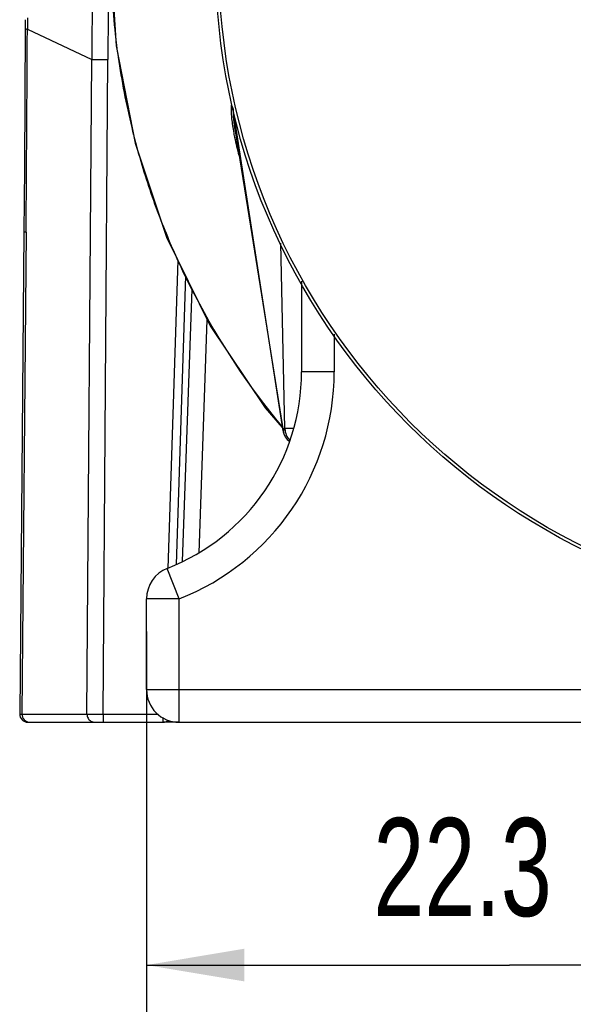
# Model space of a CAD drawing. Header units: millimetres. Extents: x 6 to 407, y 6 to 288.
# Tile 2 of 42: x 24 to 41, y 56 to 86. Entities that reach past the tile are written whole.
import ezdxf
from ezdxf.enums import TextEntityAlignment as Align

# ---------------------------------------------------------------- set-up
doc = ezdxf.new("R2010")
doc.units = ezdxf.units.MM
doc.header["$LTSCALE"] = 23.1
doc.layers.get('0').update_dxf_attribs({"linetype": 'CONTINUOUS'})
for name, color, linetype in [('DM1-0-1-CLIS-A-TE_DXF_DIMENSION', 7, 'CONTINUOUS'), ('F40742_MAZAKDXF_CONTINUOUS_LINE', 7, 'CONTINUOUS'), ('F40743_DM_BADXF_CONTINUOUS_LINE', 7, 'CONTINUOUS'), ('F40746_DM_BEDXF_CONTINUOUS_LINE', 7, 'CONTINUOUS'), ('F46325_DM_HADXF_CONTINUOUS_LINE', 7, 'CONTINUOUS'), ('F50278_CAST_DXF_CONTINUOUS_LINE', 7, 'CONTINUOUS')]:
    doc.layers.add(name, color=color, linetype=linetype)
doc.styles.get("Standard").update_dxf_attribs({"font": 'txt', "width": 0.7})
doc.styles.add('TEXTSTYLE_4', font='txt', dxfattribs={"width": 0.8})
doc.dimstyles.new('DIMSTYLE_1', dxfattribs={"dimtxt": 3, "dimasz": 3, "dimexe": 1, "dimexo": 1, "dimgap": 0.75, "dimtad": 1, "dimdsep": 46, "dimtxsty": 'STANDARD', "dimblk": '_FILLED', "dimblk1": '_FILLED', "dimblk2": '_FILLED', "dimcen": 0.09, "dimclrt": 5, "dimazin": 2, "dimtp": 0.01, "dimtm": 0.01, "dimtfac": 1, "dimtofl": 0, "dimtmove": 0, "dimatfit": 3, "dimldrblk": '_FILLED', "dimfxl": 1, "dimtolj": 1, "dimarcsym": 0})
doc.dimstyles.new('DIMSTYLE_2', dxfattribs={"dimtxt": 3, "dimasz": 3, "dimexe": 1, "dimexo": 1, "dimgap": 0.75, "dimtad": 1, "dimdec": 1, "dimdsep": 46, "dimtxsty": 'STANDARD', "dimblk": '_FILLED', "dimblk1": '_FILLED', "dimblk2": '_FILLED', "dimcen": 0.09, "dimclrt": 5, "dimazin": 2, "dimtol": 1, "dimtp": 6, "dimtm": 6, "dimtfac": 0.6, "dimtdec": 1, "dimtofl": 0, "dimtmove": 0, "dimatfit": 3, "dimldrblk": '_FILLED', "dimfxl": 1, "dimtolj": 1, "dimarcsym": 0})

# ---------------------------------------------------------------- blocks, each defined once
blk = doc.blocks.new('_FILLED')
at = {"color": 0, "linetype": 'BYBLOCK'}
blk.add_solid([(0, 0), (-1, 0.167), (-1, -0.167)], dxfattribs=at)
blk = doc.blocks.new('*D4')
at = {"layer": 'DM1-0-1-CLIS-A-TE_DXF_DIMENSION', "color": 2, "linetype": 'CONTINUOUS'}
for p, q in [((49.674, 79.002), (49.674, 55.912)), ((27.424, 67.125), (27.424, 55.912)), ((27.424, 56.912), (38.549, 56.912)), ((49.674, 56.912), (38.549, 56.912))]:
    blk.add_line(p, q, dxfattribs=at)
at = {"layer": 'DM1-0-1-CLIS-A-TE_DXF_DIMENSION', "color": 2, "linetype": 'CONTINUOUS', "xscale": 3, "yscale": 3, "zscale": 3, "rotation": 180}
blk.add_blockref('_FILLED', (27.424, 56.912), dxfattribs=at)
at = {"layer": 'DM1-0-1-CLIS-A-TE_DXF_DIMENSION', "color": 2, "linetype": 'CONTINUOUS', "xscale": 3, "yscale": 3, "zscale": 3}
blk.add_blockref('_FILLED', (49.674, 56.912), dxfattribs=at)
at = {"layer": 'DM1-0-1-CLIS-A-TE_DXF_DIMENSION', "color": 5, "linetype": 'CONTINUOUS', "style": 'TEXTSTYLE_4', "width": 0.8}
for s, p in [('+6', (42.749, 60.212)), ('-6', (42.749, 57.812))]:
    blk.add_text(s, height=1.8, dxfattribs=at).set_placement(p, align=Align.CENTER)
at = {"layer": 'DM1-0-1-CLIS-A-TE_DXF_DIMENSION', "color": 5, "linetype": 'CONTINUOUS', "width": 0.7}
blk.add_text('22.3', height=3, dxfattribs=at).set_placement((37.109, 58.412), align=Align.CENTER)
blk = doc.blocks.new('*D6')
at = {"layer": 'DM1-0-1-CLIS-A-TE_DXF_DIMENSION', "color": 2, "linetype": 'CONTINUOUS'}
for p, q in [((27.424, 64.346), (27.424, 47.499)), ((71.924, 64.346), (71.924, 47.499)), ((27.424, 48.499), (49.674, 48.499)), ((71.924, 48.499), (49.674, 48.499))]:
    blk.add_line(p, q, dxfattribs=at)
at = {"layer": 'DM1-0-1-CLIS-A-TE_DXF_DIMENSION', "color": 2, "linetype": 'CONTINUOUS', "xscale": 3, "yscale": 3, "zscale": 3, "rotation": 180}
blk.add_blockref('_FILLED', (27.424, 48.499), dxfattribs=at)
at = {"layer": 'DM1-0-1-CLIS-A-TE_DXF_DIMENSION', "color": 2, "linetype": 'CONTINUOUS', "xscale": 3, "yscale": 3, "zscale": 3}
blk.add_blockref('_FILLED', (71.924, 48.499), dxfattribs=at)
at = {"layer": 'DM1-0-1-CLIS-A-TE_DXF_DIMENSION', "color": 5, "linetype": 'CONTINUOUS', "insert": (49.674, 52.249), "char_height": 3, "width": 8.4, "attachment_point": 2, "line_spacing_factor": 0.9}
blk.add_mtext('44.5', dxfattribs=at)

msp = doc.modelspace()

# ---------------------------------------------------------------- linework, layer by layer
at = {"layer": 'F40742_MAZAKDXF_CONTINUOUS_LINE', "color": 7, "linetype": 'CONTINUOUS'}
for p, q in [((23.707, 85.856), (23.705, 85.574)), ((23.666, 79.346), (23.538, 64.598)), ((28.621, 78.017), (28.331, 69.178)), ((23.788, 64.346), (27.931, 64.346))]:
    msp.add_line(p, q, dxfattribs=at)
at = {"layer": 'F40742_MAZAKDXF_CONTINUOUS_LINE', "color": 9, "linetype": 'CONTINUOUS'}
for p, q in [((23.773, 85.569), (25.745, 84.633)), ((25.6, 64.598), (25.745, 84.633)), ((26.093, 64.598), (26.239, 84.633)), ((23.734, 79.346), (23.606, 64.598)), ((23.734, 79.346), (23.666, 79.346)), ((28.387, 78.494), (28.077, 69.056)), ((23.538, 64.598), (25.6, 64.598)), ((26.093, 64.598), (27.775, 64.598)), ((26.093, 64.598), (26.093, 64.346)), ((27.931, 64.346), (27.931, 64.489))]:
    msp.add_line(p, q, dxfattribs=at)
at = {"layer": 'F40742_MAZAKDXF_CONTINUOUS_LINE', "color": 7, "linetype": 'CONTINUOUS'}
msp.add_lwpolyline([(23.705, 85.574), (23.695, 83.526), (23.682, 81.309), (23.666, 79.346)], dxfattribs=at)
at = {"layer": 'F40742_MAZAKDXF_CONTINUOUS_LINE', "color": 9, "linetype": 'CONTINUOUS'}
for centre, radius, start, end in [((510.775, 81.029), 485.043, 179.13549, 179.57419), ((452.208, 81.491), 425.981, 179.13124, 179.57732), ((87.917, 85.098), 64.146, 179.26968, 179.57896), ((-1363.328, 91.016), 1387.111, 359.517938, 359.775022)]:
    msp.add_arc(centre, radius, start, end, dxfattribs=at)
at = {"layer": 'F40742_MAZAKDXF_CONTINUOUS_LINE', "color": 7, "linetype": 'CONTINUOUS'}
for centre, start, end in [((23.788, 64.596), 179.5, 270), ((27.931, 64.596), 270.0459, 281.0388)]:
    msp.add_arc(centre, 0.25, start, end, dxfattribs=at)
at = {"layer": 'F40742_MAZAKDXF_CONTINUOUS_LINE', "color": 9, "linetype": 'CONTINUOUS'}
for points, knots in [([(23.773, 85.569), (23.756, 85.567), (23.733, 85.562), (23.711, 85.555), (23.705, 85.55), (23.705, 85.548)], [0, 0, 0, 0, 0.713646, 0.904197, 1, 1, 1, 1]), ([(25.745, 84.633), (25.802, 84.636), (25.966, 84.634), (26.131, 84.634), (26.239, 84.633)], [0, 0, 0, 0, 0.344732, 1, 1, 1, 1]), ([(23.606, 64.598), (23.605, 64.534), (23.656, 64.401), (23.789, 64.346), (23.852, 64.346)], [0, 0, 0, 0, 0.502433, 1, 1, 1, 1]), ([(25.6, 64.598), (25.656, 64.599), (25.821, 64.598), (25.985, 64.599), (26.093, 64.598)], [0, 0, 0, 0, 0.344753, 1, 1, 1, 1])]:
    msp.add_open_spline(points, degree=3, knots=knots, dxfattribs=at)
for points in [[(25.6, 64.598), (25.599, 64.555), (25.611, 64.51), (25.632, 64.472)], [(25.632, 64.472), (25.653, 64.435), (25.685, 64.402), (25.722, 64.38)], [(25.722, 64.38), (25.759, 64.358), (25.803, 64.346), (25.846, 64.346)]]:
    msp.add_open_spline(points, degree=3, dxfattribs=at)
at = {"layer": 'F40742_MAZAKDXF_CONTINUOUS_LINE', "color": 7, "linetype": 'CONTINUOUS'}
msp.add_open_spline([(27.979, 64.351), (28.02, 64.359), (28.061, 64.378), (28.093, 64.405)], degree=3, dxfattribs=at)
at = {"layer": 'F40743_DM_BADXF_CONTINUOUS_LINE', "color": 9, "linetype": 'CONTINUOUS'}
for p, q in [((28.529, 69.267), (28.824, 77.604)), ((29.032, 69.535), (29.284, 76.668))]:
    msp.add_line(p, q, dxfattribs=at)
at = {"layer": 'F40743_DM_BADXF_CONTINUOUS_LINE', "color": 7, "linetype": 'CONTINUOUS'}
msp.add_line((28.424, 64.346), (27.931, 64.346), dxfattribs=at)
at = {"layer": 'F40746_DM_BEDXF_CONTINUOUS_LINE', "color": 9, "linetype": 'CONTINUOUS'}
for p, q in [((31.609, 73.27), (30.079, 83.119)), ((30.087, 82.439), (30.087, 82.434)), ((31.663, 73.335), (31.536, 79.018)), ((31.663, 73.335), (31.609, 73.27)), ((31.609, 73.27), (31.609, 73.269)), ((31.927, 73.341), (31.91, 73.341))]:
    msp.add_line(p, q, dxfattribs=at)
at = {"layer": 'F40746_DM_BEDXF_CONTINUOUS_LINE', "color": 7, "linetype": 'CONTINUOUS'}
for p, q in [((31.153, 76.156), (31.609, 73.269)), ((31.056, 73.968), (31.643, 73.3))]:
    msp.add_line(p, q, dxfattribs=at)
for points in [[(26.308, 87.953), (26.491, 85.055), (27.071, 82.081), (28.038, 79.203), (29.376, 76.481), (31.056, 73.968)], [(30.135, 82.449), (30.611, 79.532), (31.153, 76.156)]]:
    msp.add_lwpolyline(points, dxfattribs=at)
at = {"layer": 'F40746_DM_BEDXF_CONTINUOUS_LINE', "color": 9, "linetype": 'CONTINUOUS'}
for centre, radius, start, end in [((49.27, 87.975), 22.948, 180.7742, 186.3914), ((49.119, 87.959), 22.797, 186.3922, 188.1857), ((49.253, 87.979), 22.932, 188.1894, 193.6757), ((49.106, 87.943), 22.781, 193.6745, 196.0709), ((36.786, 83.631), 6.805, 189.9755, 190.0949), ((49.206, 87.974), 22.886, 196.0757, 200.6598), ((49.1, 87.934), 22.772, 200.659, 204.8694), ((49.161, 87.962), 22.839, 204.8706, 207.4921), ((49.051, 87.903), 22.714, 207.4876, 219.679), ((32.106, 73.347), 0.503, 188.8264, 203.0535), ((32.163, 73.346), 0.5, 181.297, 226.4341), ((32.102, 73.345), 0.499, 203.0392, 211.1184), ((32.104, 73.347), 0.502, 211.1652, 223.2141), ((32.102, 73.346), 0.499, 223.2176, 230.7597), ((32.102, 73.345), 0.499, 230.7707, 232.4502)]:
    msp.add_arc(centre, radius, start, end, dxfattribs=at)
at = {"layer": 'F40746_DM_BEDXF_CONTINUOUS_LINE', "color": 7, "linetype": 'CONTINUOUS'}
msp.add_arc((32.103, 73.346), 0.5, 188.8605, 233.8764, dxfattribs=at)
at = {"layer": 'F40746_DM_BEDXF_CONTINUOUS_LINE', "color": 9, "linetype": 'CONTINUOUS'}
for points, knots in [([(30.017, 83.249), (30.009, 83.125), (30.022, 82.857), (30.059, 82.593), (30.084, 82.453)], [0, 0, 0, 0, 0.466903, 1, 1, 1, 1]), ([(30.017, 83.249), (30.025, 83.239), (30.052, 83.199), (30.071, 83.154), (30.079, 83.119)], [0, 0, 0, 0, 0.25734, 1, 1, 1, 1]), ([(30.079, 83.119), (30.074, 83.014), (30.086, 82.789), (30.116, 82.566), (30.135, 82.449)], [0, 0, 0, 0, 0.470489, 1, 1, 1, 1]), ([(30.087, 82.434), (30.098, 82.374), (30.145, 82.129), (30.204, 81.886), (30.252, 81.704)], [0, 0, 0, 0, 0.243068, 1, 1, 1, 1]), ([(31.91, 73.341), (31.875, 73.341), (31.826, 73.34), (31.765, 73.339), (31.731, 73.338), (31.703, 73.337), (31.683, 73.337), (31.671, 73.335), (31.665, 73.336), (31.663, 73.335)], [0, 0, 0, 0, 0.427454, 0.597192, 0.737305, 0.847705, 0.928321, 0.979085, 1, 1, 1, 1])]:
    msp.add_open_spline(points, degree=3, knots=knots, dxfattribs=at)
at = {"layer": 'F46325_DM_HADXF_CONTINUOUS_LINE', "color": 7, "linetype": 'CONTINUOUS'}
for p, q in [((32.174, 77.849), (32.174, 75.077)), ((27.424, 65.346), (27.424, 68.125)), ((28.424, 64.346), (70.924, 64.346))]:
    msp.add_line(p, q, dxfattribs=at)
at = {"layer": 'F46325_DM_HADXF_CONTINUOUS_LINE', "color": 9, "linetype": 'CONTINUOUS'}
for p, q in [((33.174, 76.233), (33.174, 75.077)), ((33.174, 75.077), (32.174, 75.077)), ((28.424, 68.125), (28.061, 69.057)), ((28.424, 68.125), (27.424, 68.125)), ((28.424, 64.346), (28.424, 68.125)), ((27.424, 65.346), (71.924, 65.346))]:
    msp.add_line(p, q, dxfattribs=at)
at = {"layer": 'F46325_DM_HADXF_CONTINUOUS_LINE', "color": 7, "linetype": 'CONTINUOUS'}
for centre, radius, start, end in [((25.713, 75.077), 6.461, 291.3078, 360), ((28.424, 68.125), 1, 111.3078, 180), ((28.424, 65.346), 1, 180, 270)]:
    msp.add_arc(centre, radius, start, end, dxfattribs=at)
at = {"layer": 'F46325_DM_HADXF_CONTINUOUS_LINE', "color": 9, "linetype": 'CONTINUOUS'}
msp.add_arc((25.713, 75.077), 7.461, 291.307, 360, dxfattribs=at)
at = {"layer": 'F50278_CAST_DXF_CONTINUOUS_LINE', "color": 7, "linetype": 'CONTINUOUS'}
msp.add_circle((49.674, 87.696), 20.13, dxfattribs=at)
at = {"layer": 'F50278_CAST_DXF_CONTINUOUS_LINE', "color": 9, "linetype": 'CONTINUOUS'}
msp.add_circle((49.674, 87.696), 20.037, dxfattribs=at)

# ---------------------------------------------------------------- dimensions: what is measured, and where the dimension line sits
at = {"layer": 'DM1-0-1-CLIS-A-TE_DXF_DIMENSION', "color": 2, "linetype": 'CONTINUOUS'}
for base, p1, p2, dimstyle, picture, middle in [((49.67436566, 56.912410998), (27.42436566, 68.125319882), (49.67436566, 80.002264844), 'DIMSTYLE_2', '*D4', (38.54936566, 56.912410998)), ((71.924, 48.499), (27.424, 65.346), (71.924, 65.346), 'DIMSTYLE_1', '*D6', (49.74, 48.499))]:
    dim = msp.add_linear_dim(base=base, p1=p1, p2=p2, dimstyle=dimstyle, dxfattribs=at)
    dim.commit()
    dim.dimension.update_dxf_attribs({"geometry": picture, "text_midpoint": middle, "dimtype": 160})

doc.saveas('drawing.dxf')
